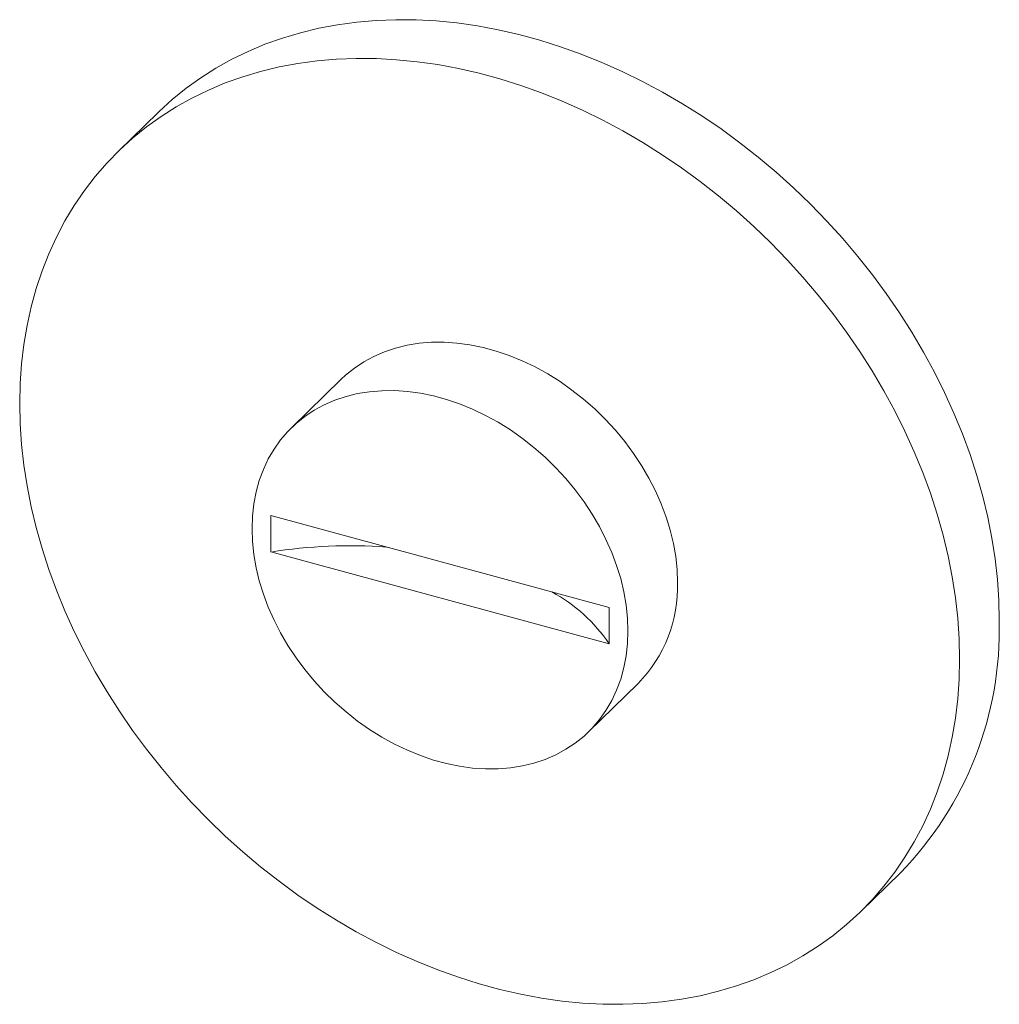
# Paper-space layout '_Trimetric' of a CAD drawing. Header units: millimetres. Extents: x -22.1 to 24, y -22.3 to 24.1.
import ezdxf

# ---------------------------------------------------------------- set-up
doc = ezdxf.new("R2010")
doc.units = ezdxf.units.MM

psp = doc.layouts.new('_Trimetric')

# ---------------------------------------------------------------- linework, layer by layer
at = {"color": 7, "linetype": 'Continuous', "lineweight": 15}
for p, q in [((-15.595, 19.713), (-17.462, 17.891)), ((-6.985, 7.156), (-9.318, 4.879)), ((-10.293, 0.743), (5.626, -3.584)), ((-10.293, -0.971), (-10.293, 0.743)), ((-10.293, -0.971), (5.626, -5.298)), ((5.626, -5.298), (5.626, -3.584)), ((4.651, -9.434), (6.985, -7.156)), ((17.462, -17.891), (19.329, -16.069))]:
    psp.add_line(p, q, dxfattribs=at)
at = {"color": 7, "linetype": 'Continuous', "lineweight": 15, "flags": 128}
for points in [[(23.977, -4.187), (23.956, -3.233), (23.891, -2.27), (23.783, -1.298), (23.632, -0.32), (23.438, 0.662), (23.203, 1.646), (22.925, 2.631), (22.606, 3.614), (22.247, 4.593), (21.848, 5.567), (21.41, 6.534), (20.933, 7.491), (20.419, 8.438), (19.869, 9.371), (19.283, 10.29), (18.664, 11.192), (18.011, 12.076), (17.327, 12.94), (16.613, 13.782), (15.87, 14.6), (15.099, 15.394), (14.303, 16.161), (13.482, 16.899), (12.638, 17.609), (11.774, 18.287), (10.89, 18.933), (9.988, 19.546), (9.07, 20.124), (8.139, 20.666), (7.195, 21.172), (6.24, 21.639), (5.277, 22.068), (4.308, 22.457), (3.333, 22.805), (2.356, 23.113), (1.378, 23.379), (0.4, 23.603), (-0.574, 23.784), (-1.544, 23.922), (-2.507, 24.016), (-3.461, 24.068), (-4.405, 24.076), (-5.337, 24.04), (-6.254, 23.961), (-7.156, 23.838), (-8.04, 23.672), (-8.905, 23.464), (-9.748, 23.213), (-10.569, 22.92), (-11.366, 22.586), (-12.136, 22.212), (-12.879, 21.797), (-13.594, 21.343), (-14.278, 20.851), (-14.93, 20.322), (-15.55, 19.757), (-15.595, 19.713)], [(22.11, -6.009), (22.089, -5.055), (22.024, -4.092), (21.916, -3.12), (21.765, -2.142), (21.572, -1.16), (21.336, -0.176), (21.058, 0.809), (20.74, 1.792), (20.38, 2.771), (19.981, 3.745), (19.543, 4.712), (19.066, 5.669), (18.552, 6.616), (18.002, 7.549), (17.417, 8.468), (16.797, 9.37), (16.145, 10.254), (15.461, 11.118), (14.746, 11.96), (14.003, 12.778), (13.232, 13.572), (12.436, 14.338), (11.615, 15.077), (10.772, 15.787), (9.907, 16.465), (9.023, 17.111), (8.121, 17.724), (7.204, 18.302), (6.272, 18.844), (5.328, 19.35), (4.373, 19.817), (3.411, 20.246), (2.441, 20.635), (1.466, 20.983), (0.489, 21.291), (-0.489, 21.557), (-1.466, 21.781), (-2.441, 21.962), (-3.411, 22.1), (-4.373, 22.194), (-5.328, 22.246), (-6.272, 22.254), (-7.204, 22.218), (-8.121, 22.138), (-9.023, 22.016), (-9.907, 21.85), (-10.772, 21.642), (-11.615, 21.391), (-12.436, 21.098), (-13.232, 20.764), (-14.003, 20.39), (-14.746, 19.975), (-15.461, 19.521), (-16.145, 19.029), (-16.797, 18.5), (-17.417, 17.935), (-18.002, 17.334), (-18.552, 16.7), (-19.066, 16.033), (-19.543, 15.334), (-19.981, 14.606), (-20.38, 13.849), (-20.74, 13.065), (-21.058, 12.255), (-21.336, 11.421), (-21.572, 10.565), (-21.765, 9.688), (-21.916, 8.793), (-22.024, 7.88), (-22.089, 6.951), (-22.11, 6.009), (-22.089, 5.055), (-22.024, 4.092), (-21.916, 3.12), (-21.765, 2.142), (-21.572, 1.16), (-21.336, 0.176), (-21.058, -0.809), (-20.74, -1.792), (-20.38, -2.771), (-19.981, -3.745), (-19.543, -4.712), (-19.066, -5.669), (-18.552, -6.616), (-18.002, -7.549), (-17.417, -8.468), (-16.797, -9.37), (-16.145, -10.254), (-15.461, -11.118), (-14.746, -11.96), (-14.003, -12.778), (-13.232, -13.572), (-12.436, -14.338), (-11.615, -15.077), (-10.772, -15.787), (-9.907, -16.465), (-9.023, -17.111), (-8.121, -17.724), (-7.204, -18.302), (-6.272, -18.844), (-5.328, -19.35), (-4.373, -19.817), (-3.411, -20.246), (-2.441, -20.635), (-1.466, -20.983), (-0.489, -21.291), (0.489, -21.557), (1.466, -21.781), (2.441, -21.962), (3.411, -22.1), (4.373, -22.194), (5.328, -22.246), (6.272, -22.254), (7.204, -22.218), (8.121, -22.138), (9.023, -22.016), (9.907, -21.85), (10.772, -21.642), (11.615, -21.391), (12.436, -21.098), (13.232, -20.764), (14.003, -20.39), (14.746, -19.975), (15.461, -19.521), (16.145, -19.029), (16.797, -18.5), (17.417, -17.935), (18.002, -17.334), (18.552, -16.7), (19.066, -16.033), (19.543, -15.334), (19.981, -14.606), (20.38, -13.849), (20.74, -13.065), (21.058, -12.255), (21.336, -11.421), (21.572, -10.565), (21.765, -9.688), (21.916, -8.793), (22.024, -7.88), (22.089, -6.951), (22.11, -6.009)], [(8.844, -2.404), (8.823, -1.8), (8.758, -1.187), (8.651, -0.569), (8.502, 0.052), (8.311, 0.673), (8.08, 1.291), (7.809, 1.902), (7.5, 2.504), (7.155, 3.094), (6.775, 3.668), (6.362, 4.225), (5.918, 4.762), (5.445, 5.275), (4.946, 5.762), (4.422, 6.221), (3.877, 6.65), (3.313, 7.047), (2.733, 7.409), (2.14, 7.736), (1.536, 8.024), (0.924, 8.273), (0.309, 8.483), (-0.309, 8.65), (-0.924, 8.776), (-1.536, 8.859), (-2.14, 8.899), (-2.733, 8.895), (-3.313, 8.848), (-3.877, 8.758), (-4.422, 8.625), (-4.946, 8.45), (-5.445, 8.234), (-5.918, 7.978), (-6.362, 7.683), (-6.775, 7.351), (-6.985, 7.156)], [(6.511, -4.681), (6.489, -4.077), (6.425, -3.465), (6.317, -2.847), (6.168, -2.225), (5.977, -1.605), (5.746, -0.987), (5.475, -0.376), (5.167, 0.226), (4.822, 0.816), (4.442, 1.391), (4.028, 1.948), (3.584, 2.484), (3.112, 2.997), (2.612, 3.485), (2.089, 3.944), (1.544, 4.373), (0.98, 4.77), (0.4, 5.132), (-0.194, 5.458), (-0.798, 5.747), (-1.409, 5.996), (-2.025, 6.205), (-2.642, 6.373), (-3.258, 6.498), (-3.869, 6.581), (-4.473, 6.621), (-5.066, 6.617), (-5.647, 6.57), (-6.211, 6.48), (-6.756, 6.348), (-7.279, 6.173), (-7.778, 5.957), (-8.251, 5.701), (-8.695, 5.406), (-9.109, 5.074), (-9.489, 4.705), (-9.834, 4.303), (-10.142, 3.869), (-10.413, 3.405), (-10.644, 2.913), (-10.835, 2.396), (-10.984, 1.856), (-11.092, 1.296), (-11.156, 0.718), (-11.178, 0.126), (-11.156, -0.478), (-11.092, -1.09), (-10.984, -1.709), (-10.835, -2.33), (-10.644, -2.951), (-10.413, -3.568), (-10.142, -4.179), (-9.834, -4.781), (-9.489, -5.371), (-9.109, -5.946), (-8.695, -6.503), (-8.251, -7.039), (-7.778, -7.552), (-7.279, -8.04), (-6.756, -8.499), (-6.211, -8.928), (-5.647, -9.325), (-5.066, -9.687), (-4.473, -10.013), (-3.869, -10.302), (-3.258, -10.551), (-2.642, -10.76), (-2.025, -10.928), (-1.409, -11.054), (-0.798, -11.136), (-0.194, -11.176), (0.4, -11.172), (0.98, -11.125), (1.544, -11.035), (2.089, -10.903), (2.612, -10.728), (3.112, -10.512), (3.584, -10.256), (4.028, -9.961), (4.442, -9.629), (4.822, -9.26), (5.167, -8.858), (5.475, -8.424), (5.746, -7.96), (5.977, -7.468), (6.168, -6.951), (6.317, -6.411), (6.425, -5.851), (6.489, -5.273), (6.511, -4.681)]]:
    psp.add_lwpolyline(points, dxfattribs=at)
at = {"color": 7, "linetype": 'Continuous', "lineweight": 15}
for centre, radius, start, end in [((-6.534, -24.899), 24.221, 86.012, 98.9284), ((2.337, -2.598), 6.51, 315.5574, 1.7084), ((-0.61, -9.46), 7.497, 33.7186, 61.8236), ((7.603, -4.631), 16.381, 315.713, 1.5528)]:
    psp.add_arc(centre, radius, start, end, dxfattribs=at)

doc.saveas('drawing.dxf')
